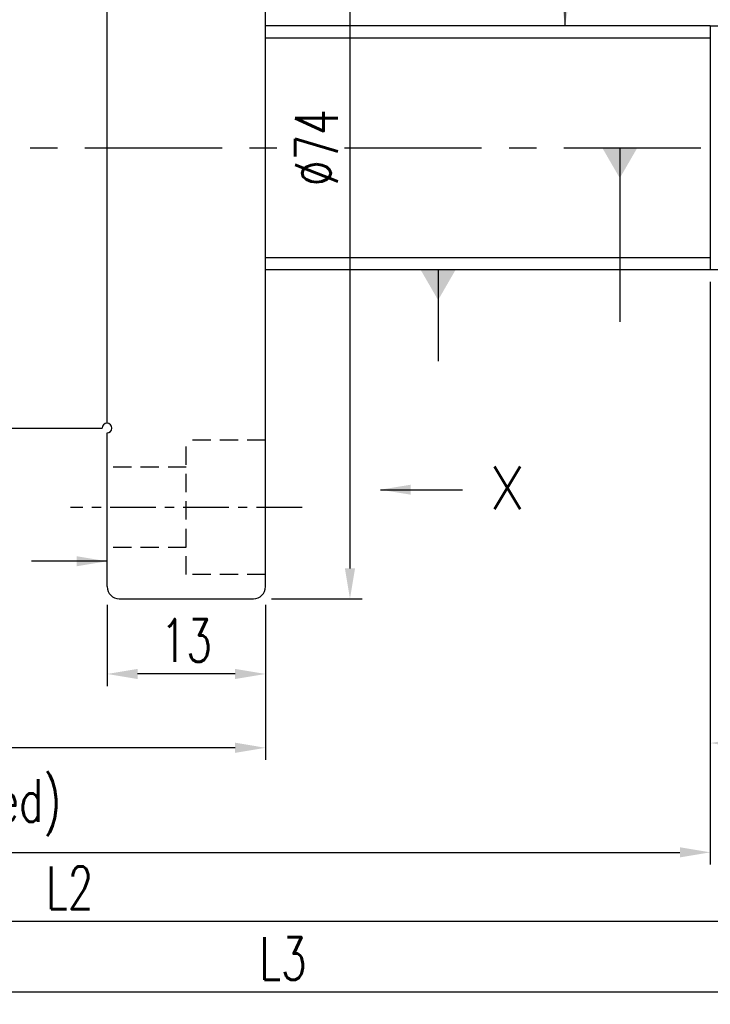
# Model space of a CAD drawing. Extents: x -428 to -52, y 37 to 185.
# Tile 55 of 58: x -308 to -251, y 37 to 117. Entities that reach past the tile are written whole.
import ezdxf

# ---------------------------------------------------------------- set-up
doc = ezdxf.new("R2010")
doc.units = 0
doc.header["$LTSCALE"] = 3
doc.header["$MEASUREMENT"] = 0
doc.header["$PDMODE"] = 2
doc.linetypes.add('CENTER', pattern=[2, 1.25, -0.25, 0.25, -0.25])
doc.linetypes.add('DASHED', pattern=[0.75, 0.5, -0.25])
doc.layers.get('DEFPOINTS').update_dxf_attribs({"linetype": 'CONTINUOUS'})
for name, color, linetype in [('CL', 1, 'CENTER'), ('DIM', 4, 'CONTINUOUS'), ('HID', 2, 'DASHED'), ('OUT', 3, 'CONTINUOUS')]:
    doc.layers.add(name, color=color, linetype=linetype)
doc.styles.add('DIM-7', font='SIMPLEX.shx', dxfattribs={"width": 0.7, "bigfont": 'chineset.shx'})
doc.styles.add('STYLE1', font='txt.shx')
doc.dimstyles.get("Standard").update_dxf_attribs({"dimtxt": 0.18, "dimasz": 0.18, "dimexe": 0.18, "dimexo": 0.0625, "dimgap": 0.09, "dimtad": 0, "dimtih": 1, "dimtoh": 1, "dimdec": 4, "dimzin": 0, "dimdsep": 46, "dimtxsty": 'STANDARD', "dimcen": 0.09, "dimadec": 0, "dimazin": 0, "dimtfac": 1, "dimtdec": 4, "dimtofl": 0, "dimtmove": 0, "dimatfit": 0, "dimfxl": 1, "dimtolj": 1, "dimtzin": 0, "dimarcsym": 0})

# ---------------------------------------------------------------- blocks, each defined once
blk = doc.blocks.new('*D7')
at = {"layer": 'DEFPOINTS', "color": 0, "linetype": 'Continuous', "transparency": 16777216}
for p in [(-300.781, 70.765), (-287.781, 70.765), (-300.781, 63.602)]:
    blk.add_point(p, dxfattribs=at)
at = {"layer": 'DIM', "color": 0, "linetype": 'Continuous', "lineweight": -2, "transparency": 16777216}
for p, q in [((-300.781, 69.265), (-300.781, 62.602)), ((-287.781, 69.265), (-287.781, 62.602)), ((-290.281, 63.602), (-298.281, 63.602))]:
    blk.add_line(p, q, dxfattribs=at)
at = {"layer": 'DIM', "color": 0, "linetype": 'Continuous', "transparency": 16777216}
for points in [[(-298.281, 64.019), (-298.281, 63.186), (-300.781, 63.602)], [(-290.281, 64.019), (-290.281, 63.186), (-287.781, 63.602)]]:
    blk.add_solid(points, dxfattribs=at)
at = {"layer": 'DIM', "color": 0, "linetype": 'Continuous', "transparency": 16777216, "insert": (-294.281, 66.352), "char_height": 3.5, "attachment_point": 5, "style": 'DIM-7'}
blk.add_mtext('\\A1;13', dxfattribs=at)
blk = doc.blocks.new('*D8')
at = {"layer": 'DEFPOINTS', "color": 0, "linetype": 'Continuous', "transparency": 16777216}
for p in [(-357.781, 84.765), (-287.781, 70.765), (-357.781, 57.548)]:
    blk.add_point(p, dxfattribs=at)
at = {"layer": 'DIM', "color": 0, "linetype": 'Continuous', "lineweight": -2, "transparency": 16777216}
for p, q in [((-357.781, 83.265), (-357.781, 56.548)), ((-287.781, 69.265), (-287.781, 56.548)), ((-290.281, 57.548), (-355.281, 57.548))]:
    blk.add_line(p, q, dxfattribs=at)
at = {"layer": 'DIM', "color": 0, "linetype": 'Continuous', "transparency": 16777216}
for points in [[(-355.281, 57.965), (-355.281, 57.131), (-357.781, 57.548)], [(-290.281, 57.965), (-290.281, 57.131), (-287.781, 57.548)]]:
    blk.add_solid(points, dxfattribs=at)
at = {"layer": 'DIM', "color": 0, "linetype": 'Continuous', "transparency": 16777216, "insert": (-322.781, 60.298), "char_height": 3.5, "attachment_point": 5, "style": 'DIM-7'}
blk.add_mtext('\\A1;70', dxfattribs=at)
blk = doc.blocks.new('*D10')
at = {"layer": 'DEFPOINTS', "color": 0, "linetype": 'Continuous', "transparency": 16777216}
for p in [(-288.781, 143.765), (-288.781, 69.765), (-280.852, 69.765)]:
    blk.add_point(p, dxfattribs=at)
at = {"layer": 'DIM', "color": 0, "linetype": 'Continuous', "lineweight": -2, "transparency": 16777216}
for p, q in [((-287.281, 143.765), (-279.852, 143.765)), ((-280.852, 141.265), (-280.852, 72.265)), ((-287.281, 69.765), (-279.852, 69.765))]:
    blk.add_line(p, q, dxfattribs=at)
at = {"layer": 'DIM', "color": 0, "linetype": 'Continuous', "transparency": 16777216}
for points in [[(-281.268, 141.265), (-280.435, 141.265), (-280.852, 143.765)], [(-281.268, 72.265), (-280.435, 72.265), (-280.852, 69.765)]]:
    blk.add_solid(points, dxfattribs=at)
at = {"layer": 'DIM', "color": 0, "linetype": 'Continuous', "transparency": 16777216, "insert": (-283.602, 106.765), "char_height": 3.5, "attachment_point": 5, "rotation": 90, "style": 'DIM-7'}
blk.add_mtext('\\A1;%%C74', dxfattribs=at)
blk = doc.blocks.new('*D15')
at = {"layer": 'DEFPOINTS', "color": 0, "linetype": 'Continuous', "transparency": 16777216}
for p in [(-381.422, 97.765), (-226.283, 97.265), (-226.283, 43.325)]:
    blk.add_point(p, dxfattribs=at)
at = {"layer": 'DIM', "color": 0, "linetype": 'Continuous', "lineweight": -2, "transparency": 16777216}
for p, q in [((-381.422, 96.265), (-381.422, 42.325)), ((-226.283, 95.765), (-226.283, 42.325)), ((-378.922, 43.325), (-228.783, 43.325))]:
    blk.add_line(p, q, dxfattribs=at)
at = {"layer": 'DIM', "color": 0, "linetype": 'Continuous', "transparency": 16777216}
for points in [[(-378.922, 43.742), (-378.922, 42.908), (-381.422, 43.325)], [(-228.783, 43.742), (-228.783, 42.908), (-226.283, 43.325)]]:
    blk.add_solid(points, dxfattribs=at)
at = {"layer": 'DIM', "color": 0, "linetype": 'Continuous', "transparency": 16777216, "insert": (-303.852, 46.075), "char_height": 3.5, "attachment_point": 5, "style": 'DIM-7'}
blk.add_mtext('\\A1;L2', dxfattribs=at)
blk = doc.blocks.new('*D16')
at = {"layer": 'DEFPOINTS', "color": 0, "linetype": 'Continuous', "transparency": 16777216}
for p in [(-381.422, 97.765), (-251.283, 96.765), (-251.283, 48.972)]:
    blk.add_point(p, dxfattribs=at)
at = {"layer": 'DIM', "color": 0, "linetype": 'Continuous', "lineweight": -2, "transparency": 16777216}
for p, q in [((-381.422, 96.265), (-381.422, 47.972)), ((-251.283, 95.265), (-251.283, 47.972)), ((-378.922, 48.972), (-253.783, 48.972))]:
    blk.add_line(p, q, dxfattribs=at)
at = {"layer": 'DIM', "color": 0, "linetype": 'Continuous', "transparency": 16777216}
for points in [[(-378.922, 49.389), (-378.922, 48.555), (-381.422, 48.972)], [(-253.783, 49.389), (-253.783, 48.555), (-251.283, 48.972)]]:
    blk.add_solid(points, dxfattribs=at)
at = {"layer": 'DIM', "color": 0, "linetype": 'Continuous', "transparency": 16777216, "insert": (-316.352, 52.639), "char_height": 3.5, "attachment_point": 5, "style": 'DIM-7'}
blk.add_mtext('\\A1;L1 (hardened)', dxfattribs=at)
blk = doc.blocks.new('*D17')
at = {"layer": 'DEFPOINTS', "color": 0, "linetype": 'Continuous', "transparency": 16777216}
for p in [(-166.283, 101.265), (-406.422, 49.683), (-406.422, 37.509)]:
    blk.add_point(p, dxfattribs=at)
at = {"layer": 'DIM', "color": 0, "linetype": 'Continuous', "lineweight": -2, "transparency": 16777216}
for p, q in [((-166.283, 99.765), (-166.283, 36.509)), ((-406.422, 48.183), (-406.422, 36.509)), ((-168.783, 37.509), (-403.922, 37.509))]:
    blk.add_line(p, q, dxfattribs=at)
at = {"layer": 'DIM', "color": 0, "linetype": 'Continuous', "transparency": 16777216}
for points in [[(-403.922, 37.926), (-403.922, 37.093), (-406.422, 37.509)], [(-168.783, 37.926), (-168.783, 37.093), (-166.283, 37.509)]]:
    blk.add_solid(points, dxfattribs=at)
at = {"layer": 'DIM', "color": 0, "linetype": 'Continuous', "transparency": 16777216, "insert": (-286.352, 40.259), "char_height": 3.5, "attachment_point": 5, "style": 'DIM-7'}
blk.add_mtext('\\A1;L3', dxfattribs=at)
blk = doc.blocks.new('*D23')
at = {"layer": 'DEFPOINTS', "color": 0, "linetype": 'Continuous', "transparency": 16777216}
for p in [(-251.283, 97.265), (-226.283, 97.265), (-251.283, 57.936)]:
    blk.add_point(p, dxfattribs=at)
at = {"layer": 'DIM', "color": 0, "linetype": 'Continuous', "lineweight": -2, "transparency": 16777216}
for p, q in [((-251.283, 95.765), (-251.283, 56.936)), ((-226.283, 95.765), (-226.283, 56.936)), ((-228.783, 57.936), (-248.783, 57.936))]:
    blk.add_line(p, q, dxfattribs=at)
at = {"layer": 'DIM', "color": 0, "linetype": 'Continuous', "transparency": 16777216}
for points in [[(-248.783, 58.352), (-248.783, 57.519), (-251.283, 57.936)], [(-228.783, 58.352), (-228.783, 57.519), (-226.283, 57.936)]]:
    blk.add_solid(points, dxfattribs=at)
at = {"layer": 'DIM', "color": 0, "linetype": 'Continuous', "transparency": 16777216, "insert": (-238.783, 60.686), "char_height": 3.5, "attachment_point": 5, "style": 'DIM-7'}
blk.add_mtext('\\A1;25', dxfattribs=at)

msp = doc.modelspace()

# ---------------------------------------------------------------- linework, layer by layer
at = {"layer": 'CL', "color": 0, "linetype": 'CENTER', "ltscale": 3}
for p, q in [((-410.598, 106.765), (-286.719, 106.765)), ((-281.299, 106.765), (-165.376, 106.765))]:
    msp.add_line(p, q, dxfattribs=at)
at = {"layer": 'CL', "color": 0}
msp.add_line((-284.781, 77.265), (-303.781, 77.265), dxfattribs=at)
at = {"layer": 'DIM', "color": 0, "linetype": 'Continuous'}
for p, q in [((-287.781, 115.765), (-251.283, 115.765)), ((-287.781, 97.765), (-251.283, 97.765))]:
    msp.add_line(p, q, dxfattribs=at)
at = {"layer": 'HID', "color": 0}
for p, q in [((-287.781, 82.765), (-294.281, 82.765)), ((-294.281, 71.765), (-294.281, 82.765)), ((-294.281, 80.565), (-300.781, 80.565)), ((-294.281, 73.965), (-300.781, 73.965)), ((-287.781, 71.765), (-294.281, 71.765))]:
    msp.add_line(p, q, dxfattribs=at)
at = {"layer": 'OUT', "color": 0}
for p, q in [((-287.781, 70.765), (-287.781, 142.765)), ((-300.781, 84.165), (-300.781, 129.365)), ((-356.781, 83.765), (-301.181, 83.765)), ((-300.781, 70.765), (-300.781, 83.365)), ((-299.781, 69.765), (-288.781, 69.765))]:
    msp.add_line(p, q, dxfattribs=at)
at = {"layer": 'OUT', "color": 0, "linetype": 'Continuous'}
for p, q in [((-251.283, 116.765), (-287.781, 116.765)), ((-251.283, 116.765), (-251.283, 96.765)), ((-251.283, 116.765), (-226.783, 116.765)), ((-287.781, 96.765), (-251.283, 96.765)), ((-251.283, 96.765), (-226.783, 96.765))]:
    msp.add_line(p, q, dxfattribs=at)
at = {"layer": 'OUT', "color": 0}
for centre, radius, start, end in [((-300.781, 83.765), 0.4, 270, 180), ((-299.781, 70.765), 1, 180, 270), ((-288.781, 70.765), 1, 270, 0)]:
    msp.add_arc(centre, radius, start, end, dxfattribs=at)

# ---------------------------------------------------------------- texts
at = {"layer": 'DIM', "color": 0, "linetype": 'Continuous', "style": 'STYLE1'}
msp.add_text('X', height=3.5, dxfattribs=at).set_placement((-269.429, 77.117))

# ---------------------------------------------------------------- dimensions: what is measured, and where the dimension line sits
at = {"layer": 'DIM', "color": 0, "linetype": 'Continuous'}
dim = msp.add_linear_dim(base=(-280.852, 69.765), p1=(-288.781, 143.765), p2=(-288.781, 69.765), angle=270, text='%%C<>', dimstyle='STANDARD', override={"dimtxt": 3.5, "dimasz": 2.5, "dimexe": 1, "dimexo": 1.5, "dimgap": 1, "dimtad": 1, "dimtih": 0, "dimtoh": 0, "dimdec": 2, "dimzin": 8, "dimtxsty": 'DIM-7', "dimclrd": 0, "dimclre": 0, "dimclrt": 0, "dimtfac": 0.6, "dimtix": 1, "dimtofl": 1, "dimatfit": 3, "dimtzin": 8}, dxfattribs=at)
dim.commit()
dim.dimension.update_dxf_attribs({"geometry": '*D10', "text_midpoint": (-283.602, 106.765)})
for base, p1, p2, text, picture, middle in [((-406.422, 37.509), (-166.283, 101.265), (-406.422, 49.683), 'L3', '*D17', (-286.352, 40.259)), ((-226.283, 43.325), (-381.422, 97.765), (-226.283, 97.265), 'L2', '*D15', (-303.852, 46.075)), ((-251.283, 48.972), (-381.422, 97.765), (-251.283, 96.765), 'L1 (hardened)', '*D16', (-316.352, 52.639))]:
    dim = msp.add_linear_dim(base=base, p1=p1, p2=p2, text=text, dimstyle='STANDARD', override={"dimtxt": 3.5, "dimasz": 2.5, "dimexe": 1, "dimexo": 1.5, "dimgap": 1, "dimtad": 1, "dimtih": 0, "dimtoh": 0, "dimdec": 2, "dimzin": 8, "dimtxsty": 'DIM-7', "dimclrd": 0, "dimclre": 0, "dimclrt": 0, "dimtfac": 0.6, "dimtix": 1, "dimtofl": 1, "dimatfit": 3, "dimtzin": 8}, dxfattribs=at)
    dim.commit()
    dim.dimension.update_dxf_attribs({"geometry": picture, "text_midpoint": middle})
for base, p1, p2, picture, middle in [((-251.283, 57.936), (-226.283, 97.265), (-251.283, 97.265), '*D23', (-238.783, 60.686)), ((-357.781, 57.548), (-287.781, 70.765), (-357.781, 84.765), '*D8', (-322.781, 60.298)), ((-300.781, 63.602), (-287.781, 70.765), (-300.781, 70.765), '*D7', (-294.281, 66.352))]:
    dim = msp.add_linear_dim(base=base, p1=p1, p2=p2, dimstyle='STANDARD', override={"dimtxt": 3.5, "dimasz": 2.5, "dimexe": 1, "dimexo": 1.5, "dimgap": 1, "dimtad": 1, "dimtih": 0, "dimtoh": 0, "dimdec": 2, "dimzin": 8, "dimtxsty": 'DIM-7', "dimclrd": 0, "dimclre": 0, "dimclrt": 0, "dimtfac": 0.6, "dimtix": 1, "dimtofl": 1, "dimatfit": 3, "dimtzin": 8}, dxfattribs=at)
    dim.commit()
    dim.dimension.update_dxf_attribs({"geometry": picture, "text_midpoint": middle})

# ---------------------------------------------------------------- leaders
for points, override in [([(-263.193, 116.765), (-263.193, 160.798), (-260.599, 160.798)], {"dimtxt": 3.5, "dimasz": 2.5, "dimexe": 1, "dimexo": 1.5, "dimgap": 1, "dimtad": 1, "dimtih": 0, "dimtoh": 0, "dimdec": 2, "dimzin": 8, "dimtxsty": 'DIM-7', "dimclrd": 0, "dimclre": 4, "dimclrt": 1, "dimtfac": 0.6, "dimtix": 1, "dimtofl": 1, "dimtzin": 8}), ([(-258.711, 106.765), (-258.711, 92.478)], {"dimtxt": 3.5, "dimasz": 2.5, "dimexe": 1, "dimexo": 1.5, "dimgap": 1, "dimtad": 1, "dimtih": 0, "dimtoh": 0, "dimdec": 2, "dimzin": 8, "dimtxsty": 'DIM-7', "dimclrd": 0, "dimclre": 4, "dimclrt": 1, "dimtfac": 0.6, "dimtix": 1, "dimtofl": 1, "dimldrblk": 'DATUMFILLED', "dimtzin": 8}), ([(-273.619, 96.765), (-273.619, 89.245)], {"dimtxt": 3.5, "dimasz": 2.5, "dimexe": 1, "dimexo": 1.5, "dimgap": 1, "dimtad": 1, "dimtih": 0, "dimtoh": 0, "dimdec": 2, "dimzin": 8, "dimtxsty": 'DIM-7', "dimclrd": 0, "dimclre": 4, "dimclrt": 1, "dimtfac": 0.6, "dimtix": 1, "dimtofl": 1, "dimldrblk": 'DATUMFILLED', "dimtzin": 8}), ([(-278.359, 78.715), (-271.626, 78.715)], {"dimtxt": 3.5, "dimasz": 2.5, "dimexe": 1, "dimexo": 1.5, "dimgap": 1, "dimtad": 1, "dimtih": 0, "dimtoh": 0, "dimdec": 2, "dimzin": 8, "dimtxsty": 'DIM-7', "dimclrd": 0, "dimclre": 4, "dimclrt": 1, "dimtfac": 0.6, "dimtix": 1, "dimtofl": 1, "dimtzin": 8}), ([(-300.781, 72.846), (-306.987, 72.846)], {"dimtxt": 3.5, "dimasz": 2.5, "dimexe": 1, "dimexo": 1.5, "dimgap": 1, "dimtad": 1, "dimtih": 0, "dimtoh": 0, "dimdec": 2, "dimzin": 8, "dimtxsty": 'DIM-7', "dimclrd": 0, "dimclre": 4, "dimclrt": 1, "dimtfac": 0.6, "dimtix": 1, "dimtofl": 1, "dimtzin": 8})]:
    msp.add_leader(points, dimstyle='STANDARD', override=override, dxfattribs=at)

doc.saveas('drawing.dxf')
